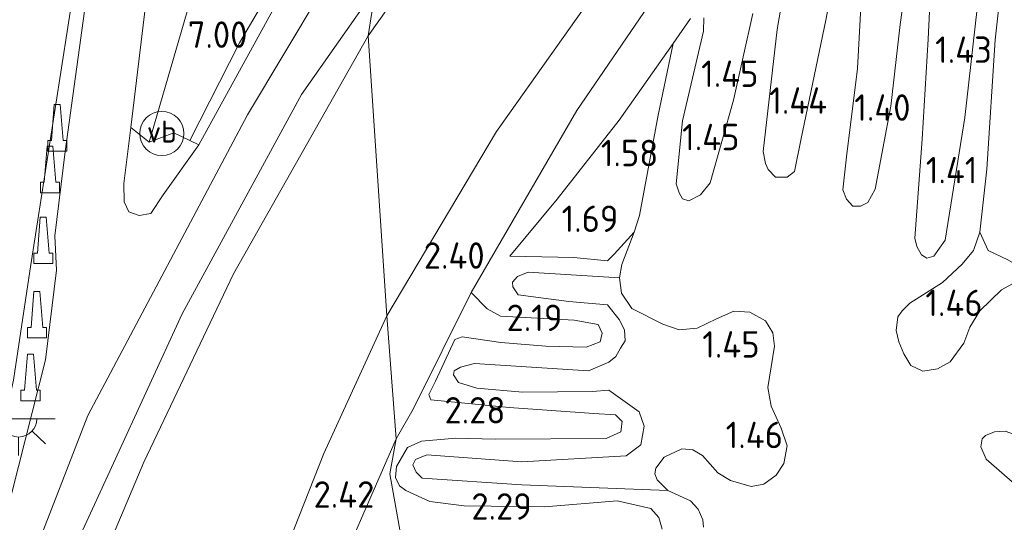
# Model space of a CAD drawing. Extents: x 141961 to 144947, y 416202 to 417778.
# Tile 45 of 122: x 142635 to 142702, y 417648 to 417683. Entities that reach past the tile are written whole.
import ezdxf
from ezdxf.enums import TextEntityAlignment as Align
from ezdxf.lldxf.tags import DXFTag

# ---------------------------------------------------------------- set-up
doc = ezdxf.new("R2010")
doc.units = 0
for name, color, linetype, lineweight in [('B-ME-BV-GELEIDECONSTRUCTIE-S', 210, 'Continuous', 25), ('B-ME-GR-GRAS-GV', 60, 'Continuous', 13), ('B-ME-GR-HAAG-G', 90, 'GR-HAAG1', 13), ('B-ME-GW-TALUD_KRUIN-G', 90, 'Continuous', 18), ('B-ME-GW-TALUD_TEEN-G', 90, 'Continuous', 18), ('B-ME-IE-MEUBILAIR_WEGMEUBILAIR-S', 7, 'Continuous', 25), ('B-ME-IE-TERREINAFSCHEIDING_KUNSTMATIG_HEKWERK-G', 20, 'IE-TERREINAFSCHEIDING-KUNSTMATIG', 18), ('B-ME-OB-BEKLEDING_STORTSTEEN-GV', 30, 'Continuous', 18), ('B-ME-OG-HOOGTEPUNT-S', 7, 'Continuous', 25), ('B-ME-OG-TERREIN_GROEN_TUIN-GV', 7, 'Continuous', 18), ('B-ME-OG-WATER_POEL-GV', 7, 'Continuous', 18), ('B-ME-VH-VERHARDING_ASFALT-GV', 252, 'Continuous', 18), ('B-ME-VW-VERKEERSTEKEN_DRAAGCONSTRUCTIE-S', 7, 'Continuous', 25), ('B-ME-WH-WINTERBED-G', 150, 'WH-WINTERBED', 18)]:
    doc.layers.add(name, color=color, linetype=linetype, lineweight=lineweight)
doc.styles.add('NLCS-ISO', font='NLCS-ISO.ttf')
doc.styles.add('NLCS-ISO-ANNOTATIVE-T18', font='NLCS-ISO.ttf', dxfattribs={"height": 1.8})
doc.styles.get("Standard").update_dxf_attribs({"font": 'arial.ttf'})
doc.linetypes.add('GR-HAAG1', pattern='A,6,[176,NLCS.SHX,S=0.125,R=0,X=0,Y=0],-2', length=8)
doc.linetypes.add('IE-TERREINAFSCHEIDING-KUNSTMATIG', pattern='A,4,[82,NLCS.SHX,S=0.75,R=90,X=0,Y=0],4,-2', length=10)
tags = doc.linetypes.add('WH-WINTERBED', pattern='A,6,-3.5,["WB",Standard,S=1.8,R=0,X=-1.5,Y=-0.9],-3.5,6,-3.5,6,-3.5,6,-3.5,6,-3.5', length=51).pattern_tags.tags
tags[6] = DXFTag(74, 10)

# ---------------------------------------------------------------- blocks, each defined once
blk = doc.blocks.new('SAL-HOOGTELABEL-SO')
at = {"color": 0, "linetype": 'ByBlock', "lineweight": -2, "style": 'NLCS-ISO-ANNOTATIVE-T18'}
blk.add_attdef('HOOGTE', text='', height=1.8, dxfattribs=at).set_placement((2.788, 0), align=Align.RIGHT)
blk = doc.blocks.new('SIE-WEG_GELEIDECONSTRUCTIE-SO')
at = {"color": 0, "linetype": 'ByBlock', "lineweight": 18}
blk.add_lwpolyline([(0.402, -0.867), (0.202, 1.587), (-0.202, 1.587), (-0.402, -0.867), (-0.65, -0.867), (-0.65, -1.587), (0.65, -1.587), (0.65, -0.867)], close=True, dxfattribs=at)
blk = doc.blocks.new('SKL-ET_OV_LICHTPUNT-SO')
at = {"color": 0, "linetype": 'ByBlock', "lineweight": 18}
for points in [[(-1.25, 0), (-2.5, 0)], [(1.25, 0), (2.5, 0)], [(-0.915, -0.851), (-1.831, -1.703)], [(0, -1.25), (0, -2.5)], [(0.915, -0.851), (1.831, -1.703)]]:
    blk.add_lwpolyline(points, dxfattribs=at)
blk.add_lwpolyline([(0, 0), (1.25, 0, -1), (-1.25, 0)], format="xyb", close=True, dxfattribs=at)
blk = doc.blocks.new('SIE-WEG_PAAL_VERKEERSBORD-SO')
at = {"color": 0, "linetype": 'ByBlock', "lineweight": 18}
blk.add_circle((0, 0), 1.5, dxfattribs=at)
at = {"color": 0, "linetype": 'ByBlock', "lineweight": 18, "style": 'NLCS-ISO'}
blk.add_text('vb', height=1.5, dxfattribs=at).set_placement((0, 0.132), align=Align.MIDDLE_CENTER)

msp = doc.modelspace()

# ---------------------------------------------------------------- linework, layer by layer
at = {"layer": 'B-ME-GR-GRAS-GV'}
for points in [[(142707.176, 417721.503, 6.598), (142700.011, 417719.033, 6.59), (142690.831, 417714.547, 6.577), (142682.992, 417709.461, 6.64), (142674.409, 417702.289, 6.54), (142666.318, 417693.011, 6.538), (142661.712, 417686.248, 6.515), (142658.301, 417681.436, 6.57), (142658.797, 417684.634, 6.573), (142663.161, 417691.029, 6.578), (142668.069, 417697.231, 6.597), (142673.304, 417703.13, 6.616), (142677.479, 417706.948, 6.609), (142681.142, 417709.99, 6.608), (142685.987, 417713.338, 6.605), (142690.427, 417716.346, 6.611), (142695.942, 417718.981, 6.654), (142701.784, 417721.546, 6.703)], [(142708.353, 417710.565, 2.614), (142697.837, 417705.984, 2.562), (142687.583, 417699.63, 2.548), (142683.715, 417696.756, 2.511), (142680.439, 417693.23, 2.505), (142677.001, 417688.994, 2.472), (142667.045, 417674.9, 2.48), (142659.575, 417662.356, 2.692), (142658.301, 417681.436, 6.57), (142661.712, 417686.248, 6.515), (142666.318, 417693.011, 6.538), (142674.409, 417702.289, 6.54), (142682.992, 417709.461, 6.64), (142690.831, 417714.547, 6.577), (142700.011, 417719.033, 6.59), (142707.176, 417721.503, 6.598)], [(142706.564, 417704.951, 2.493), (142699.661, 417702.211, 2.469), (142694.202, 417699.646, 2.355), (142690.267, 417696.883, 2.461), (142686.799, 417694, 2.386), (142680.168, 417687.554, 2.311), (142672.505, 417676.346, 2.307), (142665.307, 417663.938, 2.376), (142661.359, 417656.003, 2.5), (142660.203, 417653.962, 2.569), (142659.575, 417662.356, 2.692), (142667.045, 417674.9, 2.48), (142677.001, 417688.994, 2.472), (142680.439, 417693.23, 2.505), (142683.715, 417696.756, 2.511), (142687.583, 417699.63, 2.548), (142697.837, 417705.984, 2.562), (142708.353, 417710.565, 2.614)], [(142607.539, 417564.022, 6.913), (142611.251, 417578.465, 6.862), (142618.251, 417606.446, 6.904), (142622.529, 417621.923, 6.932), (142627.016, 417636.2, 6.791), (142632.552, 417650.865, 6.735), (142634.151, 417657.959, 6.599), (142635.25, 417665.384, 6.317), (142639.15, 417690.346, 4.504), (142641.514, 417704.957, 3.627), (142641.975, 417704.872, 3.672), (142637.668, 417673.552, 5.822), (142636.958, 417667.801, 6.268), (142637.079, 417665.471, 6.409), (142636.325, 417659.353, 6.692), (142634.022, 417650.304, 6.787), (142630.679, 417641.03, 6.774), (142626.467, 417628.519, 6.872), (142623.162, 417617.244, 6.884), (142618.983, 417601.775, 6.904), (142610.1, 417566.648, 6.956)], [(142701.861, 417666.167, 1.265), (142700.515, 417666.802, 1.265), (142699.949, 417668.06, 1.265), (142700.442, 417672.333, 1.265), (142701.013, 417681.162, 1.265), (142701.272, 417683.601, 1.265), (142703.438, 417697.478, 1.715)], [(142690.789, 417689.519, 1.265), (142689.481, 417682.488, 1.265), (142687.785, 417674.426, 1.265), (142687.325, 417672.175, 1.265), (142686.825, 417671.797, 1.265), (142686.037, 417671.792, 1.265), (142685.534, 417672.317, 1.265), (142685.372, 417672.72, 1.265), (142685.207, 417673.546, 1.265), (142686.166, 417681.853, 1.265), (142687.085, 417687.316, 1.265)], [(142695.334, 417687.912, 1.265), (142694.535, 417682.195, 1.265), (142693.888, 417676.634, 1.265), (142692.839, 417670.969, 1.265), (142692.328, 417670.077, 1.265), (142691.831, 417669.814, 1.265), (142691.317, 417669.825, 1.265), (142690.87, 417670.292, 1.265), (142690.622, 417670.937, 1.265), (142690.888, 417673.182, 1.265), (142691.625, 417679.209, 1.265), (142692.156, 417688.838, 1.265)], [(142699.78, 417683.291, 1.265), (142698.943, 417675.861, 1.265), (142697.606, 417667.517, 1.265), (142696.828, 417666.415, 1.265), (142696.357, 417666.276, 1.265), (142695.996, 417666.501, 1.265), (142695.666, 417667.08, 1.265), (142695.542, 417667.642, 1.265), (142696.021, 417674.394, 1.265), (142696.444, 417681.205, 1.265), (142696.77, 417688.28, 1.265)], [(142678.331, 417647.809, 1.707), (142678.086, 417648.625, 1.707), (142677.551, 417649.219, 1.719), (142675.266, 417649.749, 2.057), (142670.322, 417649.332, 2.194), (142664.829, 417649.418, 2.207), (142662.494, 417649.698, 2.207), (142660.865, 417650.453, 2.263), (142660.438, 417650.76, 2.226), (142660.165, 417651.337, 2.226), (142660.238, 417652.078, 2.213), (142660.975, 417653.387, 2.251), (142661.933, 417653.811, 2.238), (142664.267, 417654.011, 2.257), (142666.951, 417653.953, 2.201), (142674.502, 417653.993, 1.907), (142675.506, 417654.439, 1.907), (142675.59, 417655.157, 1.907), (142675.154, 417655.601, 1.907), (142673.671, 417655.69, 1.988), (142667.912, 417656.102, 2.088), (142662.577, 417656.63, 2.244), (142662.436, 417656.987, 2.244), (142662.879, 417657.903, 2.244), (142664.198, 417660.73, 2.244), (142664.704, 417660.913, 2.413), (142667.346, 417660.524, 2.238), (142670.402, 417660.274, 2.101), (142673.142, 417660.214, 1.951), (142674.098, 417660.581, 1.951), (142674.248, 417661.161, 1.951), (142673.964, 417661.761, 1.951), (142672.326, 417662.06, 1.994), (142667.317, 417662.318, 2.144), (142666.402, 417662.818, 2.163), (142665.307, 417663.938, 2.376), (142672.505, 417676.346, 2.307), (142680.168, 417687.554, 2.311)], [(142613.443, 417558.529, 7.004), (142618.735, 417579.587, 7.004), (142623.9, 417599.79, 6.976), (142629.095, 417619.599, 6.888), (142633.663, 417633.967, 6.791), (142638.61, 417647.226, 6.857), (142645.635, 417662.498, 6.811), (142653.764, 417677.422, 6.679), (142658.797, 417684.634, 6.573), (142658.301, 417681.436, 6.57), (142649.133, 417665.219, 6.675), (142643.032, 417652.382, 6.794), (142638.94, 417642.677, 6.65), (142634.709, 417630.897, 6.713), (142628.497, 417611.764, 6.874), (142621.797, 417585.707, 6.919), (142612.445, 417549.337, 6.976)], [(142680.242, 417682.611, 1.265), (142679.074, 417680.9, 1.265), (142675.4, 417675.689, 1.632), (142671.17, 417670.298, 1.919), (142667.955, 417666.405, 2.132), (142672.316, 417666.321, 1.763), (142674.596, 417666.099, 1.601), (142675.063, 417666.546, 1.501), (142676.417, 417668.061, 1.265), (142675.569, 417665.852, 1.265), (142675.411, 417664.93, 1.265), (142669.199, 417665.327, 1.676), (142668.461, 417665.034, 1.719), (142668.133, 417664.653, 1.726), (142668.149, 417664.322, 1.676), (142668.514, 417663.788, 1.651), (142671.977, 417663.335, 1.538), (142674.599, 417663.106, 1.476), (142675.388, 417662.095, 1.476), (142675.75, 417661.391, 1.476), (142675.814, 417660.658, 1.476), (142675.494, 417660.14, 1.476), (142675.162, 417659.587, 1.476), (142674.696, 417659.198, 1.476), (142673.312, 417658.6, 1.569), (142665.533, 417659.101, 1.751), (142664.579, 417658.848, 1.757), (142664.162, 417658.594, 1.726), (142664.122, 417658.321, 1.713), (142664.453, 417657.8, 1.707), (142665.702, 417657.43, 1.694), (142668.803, 417657.145, 1.732), (142673.579, 417657.2, 1.644), (142674.7, 417657.278, 1.457), (142676.747, 417655.817, 1.457), (142677.102, 417654.827, 1.457), (142676.88, 417653.564, 1.457), (142675.881, 417652.809, 1.457), (142668.756, 417652.405, 1.707), (142662.289, 417652.878, 1.732), (142661.529, 417652.575, 1.732), (142661.338, 417652.202, 1.732), (142661.578, 417651.694, 1.732), (142661.969, 417651.286, 1.726), (142668.767, 417650.828, 1.738), (142678.704, 417650.442, 1.265), (142680.242, 417649.757, 1.265), (142680.767, 417649.186, 1.265), (142681.082, 417648.459, 1.265), (142681.128, 417647.944, 1.265)], [(142684.488, 417682.952, 1.265), (142683.182, 417677.052, 1.265), (142681.585, 417671.409, 1.265), (142680.927, 417670.59, 1.265), (142680.13, 417670.185, 1.265), (142679.699, 417670.32, 1.265), (142679.479, 417670.724, 1.265), (142679.276, 417671.334, 1.265), (142679.701, 417675.632, 1.265), (142681.137, 417681.734, 1.265), (142681.157, 417682.648, 1.265)], [(142660.535, 417647.388, 2.282), (142659.769, 417651.585, 2.276), (142660.203, 417653.962, 2.569), (142661.359, 417656.003, 2.5), (142665.307, 417663.938, 2.376), (142666.402, 417662.818, 2.163), (142667.317, 417662.318, 2.144), (142672.326, 417662.06, 1.994), (142673.964, 417661.761, 1.951), (142674.248, 417661.161, 1.951), (142674.098, 417660.581, 1.951), (142673.142, 417660.214, 1.951), (142670.402, 417660.274, 2.101), (142667.346, 417660.524, 2.238), (142664.704, 417660.913, 2.413), (142664.198, 417660.73, 2.244), (142662.879, 417657.903, 2.244), (142662.436, 417656.987, 2.244), (142662.577, 417656.63, 2.244), (142667.912, 417656.102, 2.088), (142673.671, 417655.69, 1.988), (142675.154, 417655.601, 1.907), (142675.59, 417655.157, 1.907), (142675.506, 417654.439, 1.907), (142674.502, 417653.993, 1.907), (142666.951, 417653.953, 2.201), (142664.267, 417654.011, 2.257), (142661.933, 417653.811, 2.238), (142660.975, 417653.387, 2.251), (142660.238, 417652.078, 2.213), (142660.165, 417651.337, 2.226), (142660.438, 417650.76, 2.226), (142660.865, 417650.453, 2.263), (142662.494, 417649.698, 2.207), (142664.829, 417649.418, 2.207), (142670.322, 417649.332, 2.194), (142675.266, 417649.749, 2.057), (142677.551, 417649.219, 1.719), (142678.086, 417648.625, 1.707), (142678.331, 417647.809, 1.707)], [(142622.021, 417543.915, 3.454), (142630.614, 417578.203, 3.363), (142639.08, 417607.564, 2.817), (142646.908, 417631.748, 2.664), (142655.281, 417652.982, 2.745), (142659.575, 417662.356, 2.692), (142660.203, 417653.962, 2.569), (142655.185, 417642.475, 2.503), (142653.419, 417637.548, 2.447), (142649.219, 417625.517, 2.556), (142641.522, 417599.331, 2.604), (142635.829, 417579.91, 3.216), (142632.825, 417569.288, 3.468)], [(142655.185, 417642.475, 2.503), (142660.203, 417653.962, 2.569), (142659.769, 417651.585, 2.276), (142660.535, 417647.388, 2.282)]]:
    msp.add_polyline3d(points, dxfattribs=at)
for points in [[(142632.552, 417650.865, 6.735), (142627.016, 417636.2, 6.791), (142619.627, 417637.244, 3.71), (142619.792, 417637.753, 3.695), (142622.901, 417646.429, 3.526), (142625.628, 417654.639, 3.476), (142627.624, 417660.753, 3.426), (142629.557, 417667.72, 3.268), (142637.292, 417695.161, 3.008), (142640.496, 417704.266, 3.409), (142641.514, 417704.957, 3.627), (142639.15, 417690.346, 4.504), (142635.25, 417665.384, 6.317), (142634.151, 417657.959, 6.599)], [(142646.698, 417685.611, 7.105), (142643.391, 417674.192, 6.641), (142642.131, 417675.189, 5.783), (142643.302, 417684.817, 5.05), (142644.725, 417695.27, 4.273), (142645.702, 417700.274, 4.004), (142649.29, 417697.683, 6.759), (142648.975, 417695.962, 6.956), (142648.435, 417693.777, 6.994)], [(142654.586, 417688.248, 6.729), (142646.775, 417673.99, 6.816), (142646.157, 417674.286, 6.867), (142649.547, 417680.944, 6.844), (142653.455, 417687.644, 6.869), (142657.446, 417694.035, 6.848), (142661.503, 417699.567, 6.815), (142662.428, 417699.052, 6.617), (142659.794, 417695.743, 6.716), (142655.957, 417690.323, 6.743)], [(142605.122, 417505.565, 4.954), (142600.026, 417501.256, 6.735), (142602.877, 417513.328, 6.864), (142612.445, 417549.337, 6.976), (142621.797, 417585.707, 6.919), (142628.497, 417611.764, 6.874), (142634.709, 417630.897, 6.713), (142638.94, 417642.677, 6.65), (142643.032, 417652.382, 6.794), (142649.133, 417665.219, 6.675), (142658.301, 417681.436, 6.57), (142659.575, 417662.356, 2.692), (142655.281, 417652.982, 2.745), (142646.908, 417631.748, 2.664), (142639.08, 417607.564, 2.817), (142630.614, 417578.203, 3.363), (142622.021, 417543.915, 3.454), (142615.14, 417519.35, 3.63), (142611.541, 417513.318, 3.754), (142609.254, 417510.089, 4.216)], [(142675.063, 417666.546, 1.501), (142674.596, 417666.099, 1.601), (142672.316, 417666.321, 1.763), (142667.955, 417666.405, 2.132), (142671.17, 417670.298, 1.919), (142675.4, 417675.689, 1.632), (142679.074, 417680.9, 1.265), (142678.053, 417676.01, 1.265), (142676.784, 417669.196, 1.265), (142676.417, 417668.061, 1.265)], [(142701.861, 417666.167, 1.265), (142704.579, 417664.6, 1.265), (142702.834, 417664.707, 1.265), (142702.133, 417664.516, 1.265), (142701.439, 417664.132, 1.265), (142699.968, 417662.702, 1.265), (142699.281, 417661.586, 1.265), (142698.869, 417660.487, 1.265), (142697.939, 417659.228, 1.265), (142697.071, 417658.733, 1.265), (142696.074, 417658.572, 1.265), (142695.26, 417658.978, 1.265), (142694.775, 417659.766, 1.265), (142694.45, 417660.572, 1.265), (142694.25, 417661.353, 1.265), (142694.373, 417662.287, 1.265), (142694.667, 417662.681, 1.265), (142695.182, 417663.206, 1.265), (142697.418, 417664.631, 1.265), (142698.747, 417665.881, 1.265), (142699.522, 417666.813, 1.265), (142699.949, 417668.06, 1.265), (142700.515, 417666.802, 1.265)], [(142678.369, 417661.781, 1.265), (142679.481, 417661.403, 1.265), (142680.705, 417661.502, 1.265), (142682.033, 417662.158, 1.265), (142683.209, 417662.658, 1.265), (142684.305, 417662.611, 1.265), (142685.354, 417662.005, 1.265), (142685.85, 417661.195, 1.265), (142685.968, 417660.29, 1.265), (142685.518, 417657.478, 1.265), (142685.752, 417656.205, 1.265), (142686.439, 417654.693, 1.265), (142686.835, 417653.497, 1.265), (142686.615, 417652.291, 1.265), (142686.084, 417651.503, 1.265), (142685.247, 417650.881, 1.265), (142684.387, 417650.729, 1.265), (142682.98, 417651.137, 1.265), (142682.112, 417651.658, 1.265), (142681.075, 417652.835, 1.265), (142680.41, 417653.226, 1.265), (142679.669, 417653.3, 1.265), (142678.468, 417652.732, 1.265), (142677.892, 417651.979, 1.265), (142677.826, 417651.581, 1.265), (142677.989, 417651.177, 1.265), (142678.704, 417650.442, 1.265), (142668.767, 417650.828, 1.738), (142661.969, 417651.286, 1.726), (142661.578, 417651.694, 1.732), (142661.338, 417652.202, 1.732), (142661.529, 417652.575, 1.732), (142662.289, 417652.878, 1.732), (142668.756, 417652.405, 1.707), (142675.881, 417652.809, 1.457), (142676.88, 417653.564, 1.457), (142677.102, 417654.827, 1.457), (142676.747, 417655.817, 1.457), (142674.7, 417657.278, 1.457), (142673.579, 417657.2, 1.644), (142668.803, 417657.145, 1.732), (142665.702, 417657.43, 1.694), (142664.453, 417657.8, 1.707), (142664.122, 417658.321, 1.713), (142664.162, 417658.594, 1.726), (142664.579, 417658.848, 1.757), (142665.533, 417659.101, 1.751), (142673.312, 417658.6, 1.569), (142674.696, 417659.198, 1.476), (142675.162, 417659.587, 1.476), (142675.494, 417660.14, 1.476), (142675.814, 417660.658, 1.476), (142675.75, 417661.391, 1.476), (142675.388, 417662.095, 1.476), (142674.599, 417663.106, 1.476), (142671.977, 417663.335, 1.538), (142668.514, 417663.788, 1.651), (142668.149, 417664.322, 1.676), (142668.133, 417664.653, 1.726), (142668.461, 417665.034, 1.719), (142669.199, 417665.327, 1.676), (142675.411, 417664.93, 1.265), (142675.56, 417663.899, 1.265), (142676.257, 417662.844, 1.265)], [(142703.272, 417653.925, 1.265), (142704.855, 417653.742, 1.265), (142708.612, 417654.162, 1.265), (142707.938, 417653.674, 1.265), (142708.208, 417652.446, 1.265), (142707.417, 417651.252, 1.265), (142706.456, 417650.656, 1.265), (142705.747, 417648.57, 1.265), (142705.534, 417649.797, 1.265), (142705.288, 417650.556, 1.265), (142704.91, 417650.999, 1.265), (142704.374, 417651.056, 1.265), (142703.752, 417650.819, 1.265), (142703.155, 417650.706, 1.265), (142702.337, 417650.884, 1.265), (142700.398, 417652.594, 1.265), (142700.028, 417653.436, 1.265), (142700.109, 417653.983, 1.265), (142700.342, 417654.206, 1.265), (142700.964, 417654.444, 1.265), (142701.673, 417654.497, 1.265)]]:
    msp.add_polyline3d(points, close=True, dxfattribs=at)
at = {"layer": 'B-ME-GR-HAAG-G'}
msp.add_polyline3d([(142661.503, 417699.567, 6.815), (142657.446, 417694.035, 6.848), (142653.455, 417687.644, 6.869), (142649.547, 417680.944, 6.844), (142646.157, 417674.286, 6.867), (142645.058, 417674.819, 6.919)], dxfattribs=at)
at = {"layer": 'B-ME-GW-TALUD_KRUIN-G'}
for points in [[(142658.301, 417681.436, 6.57), (142661.712, 417686.248, 6.515), (142666.318, 417693.011, 6.538), (142674.409, 417702.289, 6.54), (142682.992, 417709.461, 6.64), (142690.831, 417714.547, 6.577), (142700.011, 417719.033, 6.59), (142707.176, 417721.503, 6.598), (142715.324, 417723.646, 6.536), (142727.943, 417726.178, 6.657), (142742.667, 417728.389, 6.587), (142759.075, 417729.445, 6.473), (142775.814, 417729.751, 6.453), (142786.868, 417729.282, 6.465), (142795.683, 417727.734, 6.467)], [(142627.016, 417636.2, 6.791), (142632.552, 417650.865, 6.735), (142634.151, 417657.959, 6.599), (142635.25, 417665.384, 6.317), (142639.15, 417690.346, 4.504), (142641.514, 417704.957, 3.627)], [(142643.391, 417674.192, 6.641), (142646.698, 417685.611, 7.105), (142648.435, 417693.777, 6.994), (142648.975, 417695.962, 6.956), (142649.29, 417697.683, 6.759)], [(142600.026, 417501.256, 6.735), (142602.877, 417513.328, 6.864), (142612.445, 417549.337, 6.976), (142621.797, 417585.707, 6.919), (142628.497, 417611.764, 6.874), (142634.709, 417630.897, 6.713), (142638.94, 417642.677, 6.65), (142643.032, 417652.382, 6.794), (142649.133, 417665.219, 6.675), (142658.301, 417681.436, 6.57)], [(142676.417, 417668.061, 1.265), (142675.063, 417666.546, 1.501), (142674.596, 417666.099, 1.601), (142672.316, 417666.321, 1.763), (142667.955, 417666.405, 2.132)], [(142665.307, 417663.938, 2.376), (142666.402, 417662.818, 2.163), (142667.317, 417662.318, 2.144), (142672.326, 417662.06, 1.994), (142673.964, 417661.761, 1.951), (142674.248, 417661.161, 1.951), (142674.098, 417660.581, 1.951), (142673.142, 417660.214, 1.951), (142670.402, 417660.274, 2.101), (142667.346, 417660.524, 2.238), (142664.704, 417660.913, 2.413), (142664.198, 417660.73, 2.244), (142662.879, 417657.903, 2.244), (142662.436, 417656.987, 2.244), (142662.577, 417656.63, 2.244), (142667.912, 417656.102, 2.088), (142673.671, 417655.69, 1.988), (142675.154, 417655.601, 1.907), (142675.59, 417655.157, 1.907), (142675.506, 417654.439, 1.907), (142674.502, 417653.993, 1.907), (142666.951, 417653.953, 2.201), (142664.267, 417654.011, 2.257), (142661.933, 417653.811, 2.238), (142660.975, 417653.387, 2.251), (142660.238, 417652.078, 2.213), (142660.165, 417651.337, 2.226), (142660.438, 417650.76, 2.226), (142660.865, 417650.453, 2.263), (142662.494, 417649.698, 2.207), (142664.829, 417649.418, 2.207), (142670.322, 417649.332, 2.194), (142675.266, 417649.749, 2.057), (142677.551, 417649.219, 1.719), (142678.086, 417648.625, 1.707), (142678.331, 417647.809, 1.707)]]:
    msp.add_polyline3d(points, dxfattribs=at)
at = {"layer": 'B-ME-GW-TALUD_TEEN-G'}
for points in [[(142659.575, 417662.356, 2.692), (142667.045, 417674.9, 2.48), (142677.001, 417688.994, 2.472), (142680.439, 417693.23, 2.505), (142683.715, 417696.756, 2.511), (142687.583, 417699.63, 2.548), (142697.837, 417705.984, 2.562), (142708.353, 417710.565, 2.614), (142720.882, 417714.266, 2.65), (142737.061, 417717.176, 2.67), (142756.244, 417719.035, 2.67), (142773.382, 417719.635, 2.708), (142778.71, 417719.348, 2.695), (142792.989, 417718.067, 2.836), (142803.688, 417715.091, 2.88), (142813.53, 417709.61, 2.905), (142821.854, 417703.419, 2.905), (142830.531, 417694.862, 2.953), (142837.014, 417687.38, 3.475), (142851.496, 417674.79, 5.317), (142855.012, 417672.568, 5.944), (142857.113, 417671.431, 6.384)], [(142643.391, 417674.192, 6.641), (142642.131, 417675.189, 5.783), (142643.302, 417684.817, 5.05), (142644.725, 417695.27, 4.273), (142645.702, 417700.274, 4.004)], [(142667.955, 417666.405, 2.132), (142671.17, 417670.298, 1.919), (142675.4, 417675.689, 1.632), (142679.074, 417680.9, 1.265)], [(142699.949, 417668.06, 1.265), (142700.515, 417666.802, 1.265), (142701.861, 417666.167, 1.265), (142704.579, 417664.6, 1.265)], [(142675.411, 417664.93, 1.265), (142669.199, 417665.327, 1.676), (142668.461, 417665.034, 1.719), (142668.133, 417664.653, 1.726), (142668.149, 417664.322, 1.676), (142668.514, 417663.788, 1.651), (142671.977, 417663.335, 1.538), (142674.599, 417663.106, 1.476), (142675.388, 417662.095, 1.476), (142675.75, 417661.391, 1.476), (142675.814, 417660.658, 1.476), (142675.494, 417660.14, 1.476), (142675.162, 417659.587, 1.476), (142674.696, 417659.198, 1.476), (142673.312, 417658.6, 1.569), (142665.533, 417659.101, 1.751), (142664.579, 417658.848, 1.757), (142664.162, 417658.594, 1.726), (142664.122, 417658.321, 1.713), (142664.453, 417657.8, 1.707), (142665.702, 417657.43, 1.694), (142668.803, 417657.145, 1.732), (142673.579, 417657.2, 1.644), (142674.7, 417657.278, 1.457), (142676.747, 417655.817, 1.457), (142677.102, 417654.827, 1.457), (142676.88, 417653.564, 1.457), (142675.881, 417652.809, 1.457), (142668.756, 417652.405, 1.707), (142662.289, 417652.878, 1.732), (142661.529, 417652.575, 1.732), (142661.338, 417652.202, 1.732), (142661.578, 417651.694, 1.732), (142661.969, 417651.286, 1.726), (142668.767, 417650.828, 1.738), (142678.704, 417650.442, 1.265)], [(142600.026, 417501.256, 6.735), (142605.122, 417505.565, 4.954), (142609.254, 417510.089, 4.216), (142611.541, 417513.318, 3.754), (142615.14, 417519.35, 3.63), (142622.021, 417543.915, 3.454), (142630.614, 417578.203, 3.363), (142639.08, 417607.564, 2.817), (142646.908, 417631.748, 2.664), (142655.281, 417652.982, 2.745), (142659.575, 417662.356, 2.692)]]:
    msp.add_polyline3d(points, dxfattribs=at)
at = {"layer": 'B-ME-IE-TERREINAFSCHEIDING_KUNSTMATIG_HEKWERK-G'}
for points in [[(142690.267, 417696.883, 2.461), (142686.799, 417694, 2.386), (142680.168, 417687.554, 2.311), (142672.505, 417676.346, 2.307), (142665.307, 417663.938, 2.376)], [(142660.203, 417653.962, 2.569), (142661.359, 417656.003, 2.5), (142665.307, 417663.938, 2.376)], [(142614.951, 417509.39, 3.48), (142618.817, 417518.342, 3.63), (142624.238, 417536.144, 3.565), (142630.251, 417560.274, 3.437), (142632.825, 417569.288, 3.468), (142635.829, 417579.91, 3.216), (142641.522, 417599.331, 2.604), (142649.219, 417625.517, 2.556), (142653.419, 417637.548, 2.447), (142655.185, 417642.475, 2.503), (142660.203, 417653.962, 2.569)]]:
    msp.add_polyline3d(points, dxfattribs=at)
at = {"layer": 'B-ME-OB-BEKLEDING_STORTSTEEN-GV'}
msp.add_polyline3d([(142642.131, 417675.189, 5.783), (142643.391, 417674.192, 6.641), (142645.058, 417674.819, 6.919), (142646.157, 417674.286, 6.867), (142646.775, 417673.99, 6.816), (142644.328, 417670.593, 6.741), (142643.498, 417669.325, 6.684), (142642.706, 417669.181, 6.456), (142642.009, 417669.432, 6.334), (142641.677, 417670.119, 6.243), (142641.648, 417671.376, 6.137)], close=True, dxfattribs=at)
at = {"layer": 'B-ME-OG-TERREIN_GROEN_TUIN-GV'}
msp.add_polyline3d([(142659.363, 417705.895, 7.037), (142663.044, 417703.288, 6.803), (142663.132, 417703.418, 6.803), (142663.989, 417702.748, 6.803), (142661.503, 417699.567, 6.815), (142657.446, 417694.035, 6.848), (142653.455, 417687.644, 6.869), (142649.547, 417680.944, 6.844), (142646.157, 417674.286, 6.867), (142645.058, 417674.819, 6.919), (142643.391, 417674.192, 6.641), (142646.698, 417685.611, 7.105), (142648.435, 417693.777, 6.994), (142648.975, 417695.962, 6.956), (142649.29, 417697.683, 6.759), (142652.021, 417695.714, 6.876), (142656.29, 417701.631, 7.089)], close=True, dxfattribs=at)
at = {"layer": 'B-ME-OG-WATER_POEL-GV'}
for points in [[(142687.085, 417687.316, 1.265), (142686.166, 417681.853, 1.265), (142685.207, 417673.546, 1.265), (142685.372, 417672.72, 1.265), (142685.534, 417672.317, 1.265), (142686.037, 417671.792, 1.265), (142686.825, 417671.797, 1.265), (142687.325, 417672.175, 1.265), (142687.785, 417674.426, 1.265), (142689.481, 417682.488, 1.265), (142690.789, 417689.519, 1.265)], [(142692.156, 417688.838, 1.265), (142691.625, 417679.209, 1.265), (142690.888, 417673.182, 1.265), (142690.622, 417670.937, 1.265), (142690.87, 417670.292, 1.265), (142691.317, 417669.825, 1.265), (142691.831, 417669.814, 1.265), (142692.328, 417670.077, 1.265), (142692.839, 417670.969, 1.265), (142693.888, 417676.634, 1.265), (142694.535, 417682.195, 1.265), (142695.334, 417687.912, 1.265)], [(142696.77, 417688.28, 1.265), (142696.444, 417681.205, 1.265), (142696.021, 417674.394, 1.265), (142695.542, 417667.642, 1.265), (142695.666, 417667.08, 1.265), (142695.996, 417666.501, 1.265), (142696.357, 417666.276, 1.265), (142696.828, 417666.415, 1.265), (142697.606, 417667.517, 1.265), (142698.943, 417675.861, 1.265), (142699.78, 417683.291, 1.265)], [(142701.272, 417683.601, 1.265), (142701.013, 417681.162, 1.265), (142700.442, 417672.333, 1.265), (142699.949, 417668.06, 1.265), (142699.522, 417666.813, 1.265), (142698.747, 417665.881, 1.265), (142697.418, 417664.631, 1.265), (142695.182, 417663.206, 1.265), (142694.667, 417662.681, 1.265), (142694.373, 417662.287, 1.265), (142694.25, 417661.353, 1.265), (142694.45, 417660.572, 1.265), (142694.775, 417659.766, 1.265), (142695.26, 417658.978, 1.265), (142696.074, 417658.572, 1.265), (142697.071, 417658.733, 1.265), (142697.939, 417659.228, 1.265), (142698.869, 417660.487, 1.265), (142699.281, 417661.586, 1.265), (142699.968, 417662.702, 1.265), (142701.439, 417664.132, 1.265), (142702.133, 417664.516, 1.265)], [(142681.128, 417647.944, 1.265), (142681.082, 417648.459, 1.265), (142680.767, 417649.186, 1.265), (142680.242, 417649.757, 1.265), (142678.704, 417650.442, 1.265), (142677.989, 417651.177, 1.265), (142677.826, 417651.581, 1.265), (142677.892, 417651.979, 1.265), (142678.468, 417652.732, 1.265), (142679.669, 417653.3, 1.265), (142680.41, 417653.226, 1.265), (142681.075, 417652.835, 1.265), (142682.112, 417651.658, 1.265), (142682.98, 417651.137, 1.265), (142684.387, 417650.729, 1.265), (142685.247, 417650.881, 1.265), (142686.084, 417651.503, 1.265), (142686.615, 417652.291, 1.265), (142686.835, 417653.497, 1.265), (142686.439, 417654.693, 1.265), (142685.752, 417656.205, 1.265), (142685.518, 417657.478, 1.265), (142685.968, 417660.29, 1.265), (142685.85, 417661.195, 1.265), (142685.354, 417662.005, 1.265), (142684.305, 417662.611, 1.265), (142683.209, 417662.658, 1.265), (142682.033, 417662.158, 1.265), (142680.705, 417661.502, 1.265), (142679.481, 417661.403, 1.265), (142678.369, 417661.781, 1.265), (142676.257, 417662.844, 1.265), (142675.56, 417663.899, 1.265), (142675.411, 417664.93, 1.265), (142675.569, 417665.852, 1.265), (142676.417, 417668.061, 1.265), (142676.784, 417669.196, 1.265), (142678.053, 417676.01, 1.265), (142679.074, 417680.9, 1.265), (142680.242, 417682.611, 1.265)], [(142681.157, 417682.648, 1.265), (142681.137, 417681.734, 1.265), (142679.701, 417675.632, 1.265), (142679.276, 417671.334, 1.265), (142679.479, 417670.724, 1.265), (142679.699, 417670.32, 1.265), (142680.13, 417670.185, 1.265), (142680.927, 417670.59, 1.265), (142681.585, 417671.409, 1.265), (142683.182, 417677.052, 1.265), (142684.488, 417682.952, 1.265)], [(142701.673, 417654.497, 1.265), (142700.964, 417654.444, 1.265), (142700.342, 417654.206, 1.265), (142700.109, 417653.983, 1.265), (142700.028, 417653.436, 1.265), (142700.398, 417652.594, 1.265), (142702.337, 417650.884, 1.265)]]:
    msp.add_polyline3d(points, dxfattribs=at)
at = {"layer": 'B-ME-VH-VERHARDING_ASFALT-GV'}
for points in [[(142634.022, 417650.304, 6.787), (142636.325, 417659.353, 6.692), (142637.079, 417665.471, 6.409), (142636.958, 417667.801, 6.268), (142637.668, 417673.552, 5.822), (142641.975, 417704.872, 3.672), (142642.744, 417710.61, 3.499), (142642.968, 417712.86, 3.364), (142647.936, 417736.339, 3.099)], [(142643.302, 417684.817, 5.05), (142642.131, 417675.189, 5.783), (142641.648, 417671.376, 6.137), (142641.677, 417670.119, 6.243), (142642.009, 417669.432, 6.334), (142642.706, 417669.181, 6.456), (142643.498, 417669.325, 6.684), (142644.328, 417670.593, 6.741), (142646.775, 417673.99, 6.816), (142654.586, 417688.248, 6.729)], [(142658.797, 417684.634, 6.573), (142653.764, 417677.422, 6.679), (142645.635, 417662.498, 6.811), (142638.61, 417647.226, 6.857)]]:
    msp.add_polyline3d(points, dxfattribs=at)
at = {"layer": 'B-ME-WH-WINTERBED-G'}
msp.add_polyline3d([(142664.507, 417697.549, 6.663), (142664.339, 417697.362, 6.663), (142657.632, 417688.682, 6.683), (142650.083, 417676.051, 6.771), (142639.205, 417655.57, 6.811), (142630.459, 417633.092, 6.844), (142623.499, 417608.867, 6.983), (142617.462, 417585.427, 6.976), (142610.517, 417557.584, 6.988), (142602.562, 417526.891, 6.916), (142596.414, 417500.181, 6.811), (142590.488, 417476.505, 6.844), (142585.567, 417454.875, 6.687), (142582.182, 417428.247, 6.661), (142580.448, 417401.927, 6.823)], dxfattribs=at)

# ---------------------------------------------------------------- block references
at = {"layer": 'B-ME-BV-GELEIDECONSTRUCTIE-S'}
for p in [(142637.127, 417675.151, 5.697), (142636.631, 417672.318, 5.816), (142636.171, 417667.496, 6.178), (142635.74, 417662.433, 6.66), (142635.304, 417658.159, 6.704)]:
    msp.add_blockref('SIE-WEG_GELEIDECONSTRUCTIE-SO', p, dxfattribs=at)
at = {"layer": 'B-ME-IE-MEUBILAIR_WEGMEUBILAIR-S'}
msp.add_blockref('SKL-ET_OV_LICHTPUNT-SO', (142634.492, 417655.346, 6.735), dxfattribs=at)
at = {"layer": 'B-ME-OG-HOOGTEPUNT-S'}
for p, values in [((142647.288, 417680.607, 6.995), {'HOOGTE': '7.00'}), ((142697.987, 417679.583, 1.426), {'HOOGTE': '1.43'}), ((142682.095, 417677.944, 1.451), {'HOOGTE': '1.45'}), ((142686.773, 417676.116, 1.439), {'HOOGTE': '1.44'}), ((142692.451, 417675.638, 1.401), {'HOOGTE': '1.40'}), ((142680.801, 417673.631, 1.451), {'HOOGTE': '1.45'}), ((142675.271, 417672.541, 1.576), {'HOOGTE': '1.58'}), ((142697.007, 417671.38, 1.414), {'HOOGTE': '1.41'}), ((142672.557, 417668.066, 1.689), {'HOOGTE': '1.69'}), ((142663.447, 417665.557, 2.395), {'HOOGTE': '2.40'}), ((142697.357, 417662.336, 1.464), {'HOOGTE': '1.46'}), ((142668.742, 417661.318, 2.189), {'HOOGTE': '2.19'}), ((142682.171, 417659.505, 1.451), {'HOOGTE': '1.45'}), ((142664.858, 417655.018, 2.276), {'HOOGTE': '2.28'}), ((142683.761, 417653.336, 1.464), {'HOOGTE': '1.46'}), ((142655.934, 417649.281, 2.423), {'HOOGTE': '2.42'}), ((142666.656, 417648.467, 2.289), {'HOOGTE': '2.29'})]:
    msp.add_blockref('SAL-HOOGTELABEL-SO', p, dxfattribs=at).add_auto_attribs(values)
at = {"layer": 'B-ME-VW-VERKEERSTEKEN_DRAAGCONSTRUCTIE-S'}
msp.add_blockref('SIE-WEG_PAAL_VERKEERSBORD-SO', (142644.243, 417674.768, 6.794), dxfattribs=at)

doc.saveas('drawing.dxf')
